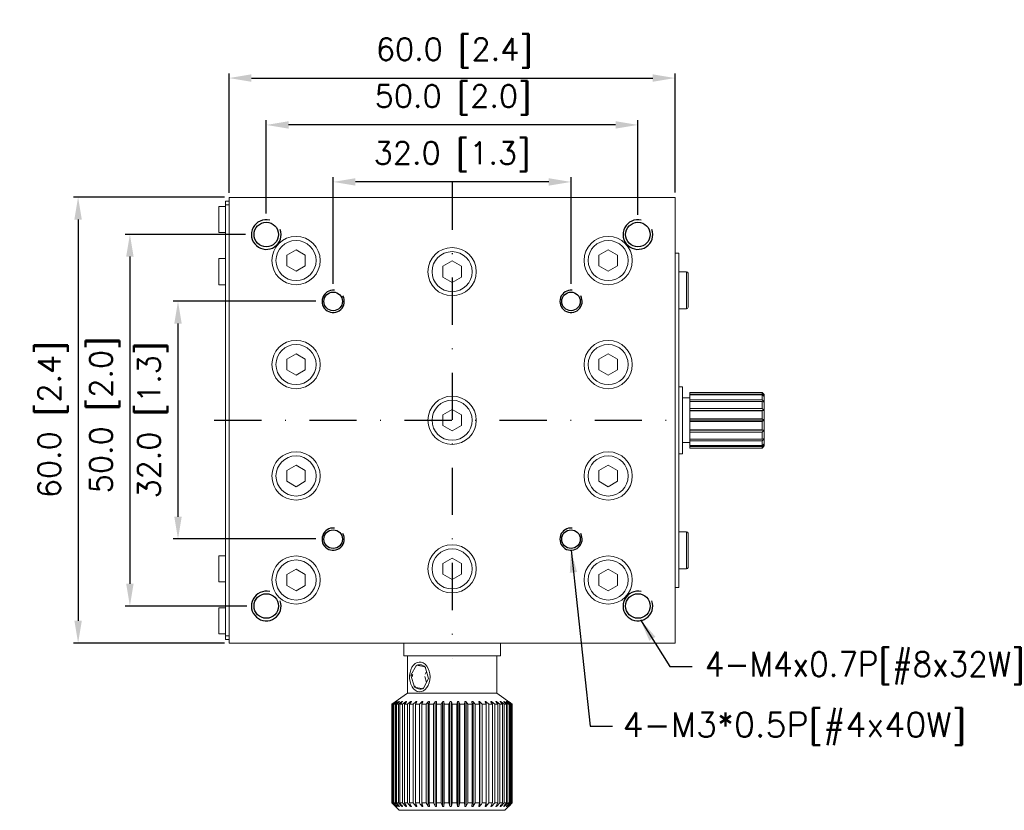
# Model space of a CAD drawing. Extents: x 780 to 1071, y 91 to 235.
# Tile 4 of 4: x 938 to 1071, y 128 to 235. Entities that reach past the tile are written whole.
import ezdxf

# ---------------------------------------------------------------- set-up
doc = ezdxf.new("R2010")
doc.units = 0
doc.header["$LTSCALE"] = 0.5
doc.header["$MEASUREMENT"] = 0
doc.linetypes.add('DASHDOT', pattern=[25.4, 12.7, -6.35, 0, -6.35])
doc.layers.get('0').update_dxf_attribs({"linetype": 'CONTINUOUS'})
doc.layers.get('Defpoints').update_dxf_attribs({"linetype": 'CONTINUOUS'})
doc.layers.add('外形輪廓', color=7, linetype='CONTINUOUS')
doc.layers.add('尺寸標註線', color=6, linetype='CONTINUOUS')
doc.styles.add('STSL', font='romans.shx', dxfattribs={"bigfont": 'stsl.shx'})
doc.dimstyles.new('yes', dxfattribs={"dimscale": 0, "dimtxt": 2, "dimasz": 2, "dimexe": 0.625, "dimexo": 0.625, "dimgap": 1.1, "dimtad": 3, "dimtoh": 1, "dimzin": 1, "dimdsep": 46, "dimlunit": 6, "dimtxsty": 'STSL', "dimcen": 0, "dimclrd": 4, "dimclre": 4, "dimclrt": 4, "dimadec": 0, "dimazin": 0, "dimtfac": 1, "dimtofl": 0, "dimtmove": 0, "dimatfit": 3, "dimfxl": 0, "dimtolj": 1, "dimtzin": 0, "dimarcsym": 0})

# ---------------------------------------------------------------- blocks, each defined once
blk = doc.blocks.new('*D31')
at = {"layer": 'Defpoints', "color": 0}
for p in [(971.65, 220.65), (971.65, 208.09), (1021.65, 207.92)]:
    blk.add_point(p, dxfattribs=at)
at = {"layer": '尺寸標註線', "color": 0, "lineweight": -2}
for p, q in [((971.65, 208.71), (971.65, 221.27)), ((1021.65, 208.54), (1021.65, 221.27)), ((1018.65, 220.65), (974.65, 220.65))]:
    blk.add_line(p, q, dxfattribs=at)
at = {"layer": '尺寸標註線', "color": 0}
for points in [[(974.65, 221.15), (974.65, 220.15), (971.65, 220.65)], [(1018.65, 221.15), (1018.65, 220.15), (1021.65, 220.65)]]:
    blk.add_solid(points, dxfattribs=at)
at = {"layer": '尺寸標註線', "color": 0, "insert": (996.78, 224.03), "char_height": 3, "attachment_point": 5, "style": 'STSL'}
blk.add_mtext('\\A1;50.0 [2.0]', dxfattribs=at)
blk = doc.blocks.new('*D32')
at = {"layer": 'Defpoints', "color": 0}
for p in [(980.65, 212.98), (980.65, 198.65), (1012.65, 198.65)]:
    blk.add_point(p, dxfattribs=at)
at = {"layer": '尺寸標註線', "color": 0, "lineweight": -2}
for p, q in [((980.65, 199.27), (980.65, 213.61)), ((1012.65, 199.27), (1012.65, 213.61)), ((1009.65, 212.98), (983.65, 212.98))]:
    blk.add_line(p, q, dxfattribs=at)
at = {"layer": '尺寸標註線', "color": 0}
for points in [[(983.65, 213.48), (983.65, 212.48), (980.65, 212.98)], [(1009.65, 213.48), (1009.65, 212.48), (1012.65, 212.98)]]:
    blk.add_solid(points, dxfattribs=at)
at = {"layer": '尺寸標註線', "color": 0, "insert": (996.65, 216.37), "char_height": 3, "attachment_point": 5, "style": 'STSL'}
blk.add_mtext('\\A1;32.0 [1.3]', dxfattribs=at)
blk = doc.blocks.new('*D33')
at = {"layer": 'Defpoints', "color": 0}
for p in [(978.93, 196.92), (959.77, 164.92), (978.93, 164.92)]:
    blk.add_point(p, dxfattribs=at)
at = {"layer": '尺寸標註線', "color": 0, "lineweight": -2}
for p, q in [((978.3, 196.92), (959.14, 196.92)), ((959.77, 193.92), (959.77, 167.92)), ((978.3, 164.92), (959.14, 164.92))]:
    blk.add_line(p, q, dxfattribs=at)
at = {"layer": '尺寸標註線', "color": 0}
for points in [[(959.27, 193.92), (960.27, 193.92), (959.77, 196.92)], [(959.27, 167.92), (960.27, 167.92), (959.77, 164.92)]]:
    blk.add_solid(points, dxfattribs=at)
at = {"layer": '尺寸標註線', "color": 0, "insert": (956.38, 180.92), "char_height": 3, "attachment_point": 5, "rotation": 90, "style": 'STSL'}
blk.add_mtext('\\A1;32.0 [1.3]', dxfattribs=at)
blk = doc.blocks.new('*D34')
at = {"layer": 'Defpoints', "color": 0}
for p in [(969.48, 205.92), (953.3, 155.9), (969.65, 155.9)]:
    blk.add_point(p, dxfattribs=at)
at = {"layer": '尺寸標註線', "color": 0, "lineweight": -2}
for p, q in [((968.86, 205.92), (952.67, 205.92)), ((953.3, 202.92), (953.3, 158.9)), ((969.03, 155.9), (952.67, 155.9))]:
    blk.add_line(p, q, dxfattribs=at)
at = {"layer": '尺寸標註線', "color": 0}
for points in [[(952.8, 202.92), (953.8, 202.92), (953.3, 205.92)], [(952.8, 158.9), (953.8, 158.9), (953.3, 155.9)]]:
    blk.add_solid(points, dxfattribs=at)
at = {"layer": '尺寸標註線', "color": 0, "insert": (949.91, 181.62), "char_height": 3, "attachment_point": 5, "rotation": 90, "style": 'STSL'}
blk.add_mtext('\\A1;50.0 [2.0]', dxfattribs=at)
blk = doc.blocks.new('*D35')
at = {"layer": 'Defpoints', "color": 0}
for p in [(966.65, 210.92), (946.33, 150.92), (966.65, 150.92)]:
    blk.add_point(p, dxfattribs=at)
at = {"layer": '尺寸標註線', "color": 0, "lineweight": -2}
for p, q in [((966.03, 210.92), (945.71, 210.92)), ((946.33, 207.92), (946.33, 153.92)), ((966.03, 150.92), (945.71, 150.92))]:
    blk.add_line(p, q, dxfattribs=at)
at = {"layer": '尺寸標註線', "color": 0}
for points in [[(945.83, 207.92), (946.83, 207.92), (946.33, 210.92)], [(945.83, 153.92), (946.83, 153.92), (946.33, 150.92)]]:
    blk.add_solid(points, dxfattribs=at)
at = {"layer": '尺寸標註線', "color": 0, "insert": (942.94, 180.96), "char_height": 3, "attachment_point": 5, "rotation": 90, "style": 'STSL'}
blk.add_mtext('\\A1;60.0 [2.4]', dxfattribs=at)
blk = doc.blocks.new('*D36')
at = {"layer": 'Defpoints', "color": 0}
for p in [(1026.65, 226.96), (966.65, 210.9), (1026.65, 210.92)]:
    blk.add_point(p, dxfattribs=at)
at = {"layer": '尺寸標註線', "color": 0, "lineweight": -2}
for p, q in [((966.65, 211.53), (966.65, 227.58)), ((969.65, 226.96), (1023.65, 226.96)), ((1026.65, 211.54), (1026.65, 227.58))]:
    blk.add_line(p, q, dxfattribs=at)
at = {"layer": '尺寸標註線', "color": 0}
for points in [[(969.65, 227.46), (969.65, 226.46), (966.65, 226.96)], [(1023.65, 227.46), (1023.65, 226.46), (1026.65, 226.96)]]:
    blk.add_solid(points, dxfattribs=at)
at = {"layer": '尺寸標註線', "color": 0, "insert": (996.95, 230.34), "char_height": 3, "attachment_point": 5, "style": 'STSL'}
blk.add_mtext('\\A1;60.0 [2.4]', dxfattribs=at)

msp = doc.modelspace()

# ---------------------------------------------------------------- linework, layer by layer
at = {"color": 7, "linetype": 'Continuous', "lineweight": 15}
for p, q in [((966.65, 210.9), (966.65, 150.9)), ((1026.65, 210.9), (966.65, 210.9)), ((1026.65, 150.9), (1026.65, 210.9)), ((966.15, 209.65), (965.25, 209.65)), ((965.25, 206.15), (965.25, 209.65)), ((966.15, 210.4), (966.65, 210.4)), ((966.15, 209.9), (966.15, 210.4)), ((966.15, 151.9), (966.15, 209.9)), ((966.65, 209.9), (966.15, 209.9)), ((965.25, 206.15), (966.15, 206.15)), ((966.15, 202.72), (966.14, 202.72)), ((975.65, 203.84), (974.4, 203.12)), ((974.4, 203.12), (974.4, 201.68)), ((976.9, 203.12), (975.65, 203.84)), ((976.9, 201.68), (976.9, 203.12)), ((1017.65, 203.84), (1016.4, 203.12)), ((1016.4, 203.12), (1016.4, 201.68)), ((1018.9, 203.12), (1017.65, 203.84)), ((1018.9, 201.68), (1018.9, 203.12)), ((1026.65, 203.4), (1027.15, 203.4)), ((1027.15, 158.4), (1027.15, 203.4)), ((966.15, 202.65), (965.25, 202.65)), ((965.25, 200.12), (965.25, 202.65)), ((966.14, 201.49), (966.15, 201.49)), ((974.4, 201.68), (975.65, 200.96)), ((975.65, 200.96), (976.9, 201.68)), ((996.65, 202.34), (995.4, 201.62)), ((995.4, 201.62), (995.4, 200.18)), ((997.9, 201.62), (996.65, 202.34)), ((997.9, 200.18), (997.9, 201.62)), ((1016.4, 201.68), (1017.65, 200.96)), ((1017.65, 200.96), (1018.9, 201.68)), ((965.25, 199.15), (965.25, 200.12)), ((995.4, 200.18), (996.65, 199.46)), ((996.65, 199.46), (997.9, 200.18)), ((1028.2, 200.9), (1027.15, 200.9)), ((1028.4, 200.7), (1028.4, 196.1)), ((965.25, 199.15), (966.15, 199.15)), ((966.15, 195.82), (966.14, 195.82)), ((1027.15, 195.9), (1028.2, 195.9)), ((966.14, 194.43), (966.15, 194.43)), ((975.65, 189.84), (974.4, 189.12)), ((976.9, 189.12), (975.65, 189.84)), ((1017.65, 189.84), (1016.4, 189.12)), ((1018.9, 189.12), (1017.65, 189.84)), ((974.4, 189.12), (974.4, 187.68)), ((976.9, 187.68), (976.9, 189.12)), ((1016.4, 189.12), (1016.4, 187.68)), ((1018.9, 187.68), (1018.9, 189.12)), ((966.14, 187.6), (966.15, 187.6)), ((974.4, 187.68), (975.65, 186.96)), ((975.65, 186.96), (976.9, 187.68)), ((1016.4, 187.68), (1017.65, 186.96)), ((1017.65, 186.96), (1018.9, 187.68)), ((1027.65, 185.4), (1027.15, 185.4)), ((1027.65, 185.4), (1027.65, 176.74)), ((1028.65, 184.65), (1038.35, 184.65)), ((1028.65, 184.65), (1028.65, 184.43)), ((1038.35, 184.43), (1028.65, 184.43)), ((1028.65, 184.3), (1028.65, 184.43)), ((1028.65, 184.3), (1038.35, 184.3)), ((1028.65, 184.3), (1028.65, 183.67)), ((1038.35, 184.43), (1038.35, 184.65)), ((1038.35, 184.65), (1038.65, 184.35)), ((1038.65, 184.09), (1038.35, 184.43)), ((1038.35, 183.67), (1038.35, 184.3)), ((1038.35, 184.3), (1038.65, 184.09)), ((1038.65, 184.35), (1038.65, 184.35)), ((1038.65, 184.35), (1038.65, 184.09)), ((1028.65, 183.9), (1027.65, 183.9)), ((1038.35, 183.67), (1028.65, 183.67)), ((1028.65, 183.43), (1028.65, 183.67)), ((1028.65, 183.43), (1038.35, 183.43)), ((1028.65, 183.43), (1028.65, 182.49)), ((1038.65, 183.34), (1038.35, 183.67)), ((1038.35, 182.49), (1038.35, 183.43)), ((1038.35, 183.43), (1038.65, 183.34)), ((1038.65, 184.09), (1038.65, 183.34)), ((1038.65, 183.34), (1038.65, 182.22)), ((996.65, 182.34), (995.4, 181.62)), ((995.4, 181.62), (995.4, 180.18)), ((997.9, 181.62), (996.65, 182.34)), ((997.9, 180.18), (997.9, 181.62)), ((1038.35, 182.49), (1028.65, 182.49)), ((1028.65, 182.22), (1028.65, 182.49)), ((1028.65, 182.22), (1038.65, 182.22)), ((1028.65, 182.18), (1028.65, 182.22)), ((1028.65, 182.18), (1038.35, 182.18)), ((1028.65, 182.18), (1028.65, 181.07)), ((1038.65, 182.22), (1038.35, 182.49)), ((1038.35, 182.18), (1038.65, 182.22)), ((1038.35, 181.07), (1038.35, 182.18)), ((1038.65, 182.22), (1038.65, 180.9)), ((995.4, 180.18), (996.65, 179.46)), ((996.65, 179.46), (997.9, 180.18)), ((1038.35, 181.07), (1028.65, 181.07)), ((1028.65, 180.9), (1028.65, 181.07)), ((1028.65, 180.9), (1038.65, 180.9)), ((1028.65, 180.73), (1028.65, 180.9)), ((1028.65, 180.73), (1038.35, 180.73)), ((1028.65, 180.73), (1028.65, 179.63)), ((1038.65, 180.9), (1038.35, 181.07)), ((1038.35, 180.73), (1038.65, 180.9)), ((1038.35, 179.63), (1038.35, 180.73)), ((1038.65, 180.9), (1038.65, 179.58)), ((1038.35, 179.63), (1028.65, 179.63)), ((1028.65, 179.58), (1028.65, 179.63)), ((1028.65, 179.58), (1038.65, 179.58)), ((1028.65, 179.31), (1028.65, 179.58)), ((1028.65, 179.31), (1038.35, 179.31)), ((1028.65, 179.31), (1028.65, 178.37)), ((1038.65, 179.58), (1038.35, 179.63)), ((1038.35, 179.31), (1038.65, 179.58)), ((1038.35, 178.37), (1038.35, 179.31)), ((1038.65, 179.58), (1038.65, 178.46)), ((1027.65, 177.9), (1028.65, 177.9)), ((1038.35, 178.37), (1028.65, 178.37)), ((1028.65, 178.13), (1028.65, 178.37)), ((1028.65, 178.13), (1038.35, 178.13)), ((1028.65, 178.13), (1028.65, 177.51)), ((1038.65, 178.46), (1038.35, 178.37)), ((1038.35, 178.13), (1038.65, 178.46)), ((1038.35, 177.51), (1038.35, 178.13)), ((1038.65, 177.71), (1038.35, 177.51)), ((1038.35, 177.37), (1038.65, 177.71)), ((1038.65, 178.46), (1038.65, 177.71)), ((1038.65, 177.71), (1038.65, 177.45)), ((1027.15, 176.4), (1027.65, 176.4)), ((1027.65, 176.74), (1027.65, 176.4)), ((1038.35, 177.51), (1028.65, 177.51)), ((1028.65, 177.37), (1028.65, 177.51)), ((1028.65, 177.37), (1038.35, 177.37)), ((1028.65, 177.37), (1028.65, 177.15)), ((1038.35, 177.15), (1028.65, 177.15)), ((1028.65, 177.15), (1038.35, 177.15)), ((1028.65, 177.15), (1028.65, 177.15)), ((1038.65, 177.45), (1038.35, 177.15)), ((1038.35, 177.15), (1038.65, 177.45)), ((1038.35, 177.15), (1038.35, 177.37)), ((975.65, 174.84), (974.4, 174.12)), ((974.4, 174.12), (974.4, 172.68)), ((976.9, 174.12), (975.65, 174.84)), ((976.9, 172.68), (976.9, 174.12)), ((1017.65, 174.84), (1016.4, 174.12)), ((1016.4, 174.12), (1016.4, 172.68)), ((1018.9, 174.12), (1017.65, 174.84)), ((1018.9, 172.68), (1018.9, 174.12)), ((966.14, 172.48), (966.15, 172.48)), ((974.4, 172.68), (975.65, 171.96)), ((975.65, 171.96), (976.9, 172.68)), ((1016.4, 172.68), (1017.65, 171.96)), ((1017.65, 171.96), (1018.9, 172.68)), ((966.15, 165.88), (966.14, 165.88)), ((1028.2, 165.9), (1027.15, 165.9)), ((1028.4, 165.7), (1028.4, 161.1)), ((966.14, 164.47), (966.15, 164.47)), ((966.15, 162.65), (965.25, 162.65)), ((965.25, 160.12), (965.25, 162.65)), ((996.65, 162.34), (995.4, 161.62)), ((997.9, 161.62), (996.65, 162.34)), ((975.65, 160.84), (974.4, 160.12)), ((976.9, 160.12), (975.65, 160.84)), ((995.4, 161.62), (995.4, 160.18)), ((997.9, 160.18), (997.9, 161.62)), ((1017.65, 160.84), (1016.4, 160.12)), ((1018.9, 160.12), (1017.65, 160.84)), ((1027.15, 160.9), (1028.2, 160.9)), ((965.25, 159.15), (965.25, 160.12)), ((965.25, 159.15), (966.15, 159.15)), ((974.4, 160.12), (974.4, 158.68)), ((976.9, 158.68), (976.9, 160.12)), ((995.4, 160.18), (996.65, 159.46)), ((996.65, 159.46), (997.9, 160.18)), ((1016.4, 160.12), (1016.4, 158.68)), ((1018.9, 158.68), (1018.9, 160.12)), ((974.4, 158.68), (975.65, 157.96)), ((975.65, 157.96), (976.9, 158.68)), ((1016.4, 158.68), (1017.65, 157.96)), ((1017.65, 157.96), (1018.9, 158.68)), ((1026.65, 158.4), (1027.15, 158.4)), ((966.14, 156.67), (966.15, 156.67)), ((966.15, 155.65), (965.25, 155.65)), ((965.25, 152.15), (965.25, 155.65)), ((965.25, 152.15), (966.15, 152.15)), ((966.15, 151.9), (966.65, 151.9)), ((966.15, 151.4), (966.15, 151.9)), ((966.65, 151.4), (966.15, 151.4)), ((966.65, 150.9), (1026.65, 150.9)), ((990.15, 150.9), (990.15, 149.2)), ((1003.15, 149.2), (1003.15, 150.9)), ((990.15, 149.2), (1003.15, 149.2)), ((990.65, 149.2), (990.65, 144.17)), ((1002.65, 144.17), (1002.65, 149.2)), ((991.85, 147.95), (991.12, 146.58)), ((993.03, 147.72), (991.85, 147.95)), ((993.21, 147.1), (993.01, 146.72)), ((993.49, 146.12), (993.03, 147.72)), ((991.12, 146.58), (991.58, 144.98)), ((991.3, 146.58), (991.12, 146.58)), ((992.76, 144.75), (993.49, 146.12)), ((992.98, 146.41), (993.21, 145.6)), ((991.58, 144.98), (992.76, 144.75)), ((991.64, 144.98), (991.58, 144.98)), ((990.65, 144.17), (988.56, 142.7)), ((990.65, 144.17), (1002.65, 144.17)), ((1004.75, 142.7), (1002.65, 144.17)), ((988.58, 142.7), (988.55, 142.7)), ((988.56, 142.7), (988.55, 142.7)), ((988.55, 129.4), (988.55, 142.7)), ((988.58, 142.7), (989.01, 143)), ((988.58, 142.7), (988.58, 129.4)), ((989.03, 143), (988.62, 142.7)), ((988.73, 142.7), (988.62, 142.7)), ((988.62, 129.4), (988.62, 142.7)), ((988.73, 142.7), (989.17, 143)), ((988.73, 142.7), (988.73, 129.4)), ((989.21, 143), (988.83, 142.7)), ((989.02, 142.7), (988.83, 142.7)), ((988.83, 129.4), (988.83, 142.7)), ((989.02, 142.7), (989.46, 143)), ((989.02, 142.7), (989.02, 129.4)), ((989.52, 143), (989.17, 142.7)), ((989.44, 142.7), (989.17, 142.7)), ((989.17, 129.4), (989.17, 142.7)), ((989.44, 142.7), (989.86, 143)), ((989.44, 142.7), (989.44, 129.4)), ((989.98, 142.7), (989.64, 142.7)), ((989.64, 129.4), (989.64, 142.7)), ((989.98, 142.7), (990.39, 143)), ((989.98, 142.7), (989.98, 129.4)), ((990.5, 143), (990.23, 142.7)), ((990.64, 142.7), (990.23, 142.7)), ((990.23, 129.4), (990.23, 142.7)), ((990.64, 142.7), (991.02, 143)), ((990.64, 142.7), (990.64, 129.4)), ((991.16, 143), (990.93, 142.7)), ((991.4, 142.7), (990.93, 142.7)), ((990.93, 129.4), (990.93, 142.7)), ((991.4, 142.7), (991.75, 143)), ((991.4, 142.7), (991.4, 129.4)), ((991.9, 143), (991.72, 142.7)), ((992.25, 142.7), (991.72, 142.7)), ((991.72, 129.4), (991.72, 142.7)), ((992.25, 142.7), (992.25, 129.4)), ((992.56, 143), (992.56, 128.97)), ((992.73, 143), (992.6, 142.7)), ((993.17, 142.7), (992.6, 142.7)), ((992.6, 129.4), (992.6, 142.7)), ((993.17, 142.7), (993.45, 143)), ((993.17, 142.7), (993.17, 129.4)), ((993.45, 143), (993.45, 128.97)), ((993.62, 143), (993.55, 142.7)), ((994.16, 142.7), (993.55, 142.7)), ((993.55, 129.4), (993.55, 142.7)), ((994.16, 142.7), (994.38, 143)), ((994.16, 142.7), (994.16, 129.4)), ((994.38, 143), (994.38, 128.97)), ((994.57, 143), (994.56, 142.7)), ((995.18, 142.7), (994.56, 142.7)), ((994.56, 129.4), (994.56, 142.7)), ((995.18, 142.7), (995.36, 143)), ((995.18, 142.7), (995.18, 129.4)), ((995.36, 143), (995.36, 128.97)), ((995.55, 143), (995.6, 142.7)), ((995.55, 143), (995.55, 128.97)), ((996.23, 142.7), (995.6, 142.7)), ((995.6, 129.4), (995.6, 142.7)), ((996.23, 142.7), (996.36, 143)), ((996.23, 142.7), (996.23, 129.4)), ((996.36, 143), (996.36, 128.97)), ((996.55, 143), (996.65, 142.7)), ((996.55, 143), (996.55, 128.97)), ((997.29, 142.7), (996.65, 142.7)), ((996.65, 129.4), (996.65, 142.7)), ((997.29, 142.7), (997.36, 143)), ((997.29, 142.7), (997.29, 129.4)), ((997.36, 143), (997.36, 128.97)), ((997.55, 143), (997.71, 142.7)), ((997.55, 143), (997.55, 128.97)), ((998.34, 142.7), (997.71, 142.7)), ((997.71, 129.4), (997.71, 142.7)), ((998.34, 142.7), (998.35, 143)), ((998.34, 142.7), (998.34, 129.4)), ((998.35, 143), (998.35, 128.97)), ((998.54, 143), (998.75, 142.7)), ((998.54, 143), (998.54, 128.97)), ((999.36, 142.7), (998.75, 142.7)), ((998.75, 129.4), (998.75, 142.7)), ((999.36, 142.7), (999.32, 143)), ((999.36, 142.7), (999.36, 129.4)), ((999.5, 143), (999.75, 142.7)), ((999.5, 143), (999.5, 128.97)), ((1000.34, 142.7), (999.75, 142.7)), ((999.75, 129.4), (999.75, 142.7)), ((1000.34, 142.7), (1000.23, 143)), ((1000.34, 142.7), (1000.34, 129.4)), ((1000.4, 143), (1000.4, 128.97)), ((1001.25, 142.7), (1000.7, 142.7)), ((1000.7, 129.4), (1000.7, 142.7)), ((1001.25, 142.7), (1001.09, 143)), ((1001.24, 143), (1001.59, 142.7)), ((1001.25, 142.7), (1001.25, 129.4)), ((1002.08, 142.7), (1001.59, 142.7)), ((1001.59, 129.4), (1001.59, 142.7)), ((1002.08, 142.7), (1001.87, 143)), ((1002.01, 143), (1002.38, 142.7)), ((1002.08, 142.7), (1002.08, 129.4)), ((1002.82, 142.7), (1002.38, 142.7)), ((1002.38, 129.4), (1002.38, 142.7)), ((1002.82, 142.7), (1002.56, 143)), ((1002.68, 143), (1003.08, 142.7)), ((1002.82, 142.7), (1002.82, 129.4)), ((1003.45, 142.7), (1003.08, 142.7)), ((1003.08, 129.4), (1003.08, 142.7)), ((1003.25, 143), (1003.67, 142.7)), ((1003.45, 142.7), (1003.45, 129.4)), ((1003.97, 142.7), (1003.63, 143)), ((1003.97, 142.7), (1003.67, 142.7)), ((1003.67, 129.4), (1003.67, 142.7)), ((1003.7, 143), (1004.14, 142.7)), ((1003.97, 142.7), (1003.97, 129.4)), ((1004.36, 142.7), (1003.99, 143)), ((1004.04, 143), (1004.48, 142.7)), ((1004.36, 142.7), (1004.14, 142.7)), ((1004.14, 129.4), (1004.14, 142.7)), ((1004.62, 142.7), (1004.22, 143)), ((1004.25, 143), (1004.68, 142.7)), ((1004.74, 142.7), (1004.32, 143)), ((1004.33, 143), (1004.75, 142.7)), ((1004.36, 142.7), (1004.36, 129.4)), ((1004.62, 142.7), (1004.48, 142.7)), ((1004.48, 129.4), (1004.48, 142.7)), ((1004.62, 142.7), (1004.62, 129.4)), ((1004.74, 142.7), (1004.68, 142.7)), ((1004.68, 129.4), (1004.68, 142.7)), ((1004.74, 142.7), (1004.74, 129.4)), ((1004.75, 129.4), (1004.75, 142.7)), ((988.55, 129.4), (988.56, 129.4)), ((988.55, 129.4), (988.58, 129.4)), ((988.56, 129.4), (989.55, 128.4)), ((989.01, 128.97), (988.58, 129.4)), ((988.62, 129.4), (989.03, 128.97)), ((988.62, 129.4), (988.73, 129.4)), ((989.17, 128.97), (988.73, 129.4)), ((988.83, 129.4), (989.21, 128.97)), ((988.83, 129.4), (989.02, 129.4)), ((989.46, 128.97), (989.02, 129.4)), ((989.17, 129.4), (989.52, 128.97)), ((989.17, 129.4), (989.44, 129.4)), ((989.86, 128.97), (989.44, 129.4)), ((989.64, 129.4), (989.98, 129.4)), ((990.39, 128.97), (989.98, 129.4)), ((990.23, 129.4), (990.5, 128.97)), ((990.23, 129.4), (990.64, 129.4)), ((991.02, 128.97), (990.64, 129.4)), ((990.93, 129.4), (991.16, 128.97)), ((990.93, 129.4), (991.4, 129.4)), ((991.75, 128.97), (991.4, 129.4)), ((991.72, 129.4), (991.9, 128.97)), ((991.72, 129.4), (992.25, 129.4)), ((992.6, 129.4), (992.73, 128.97)), ((992.6, 129.4), (993.17, 129.4)), ((993.45, 128.97), (993.17, 129.4)), ((993.55, 129.4), (993.62, 128.97)), ((993.55, 129.4), (994.16, 129.4)), ((994.38, 128.97), (994.16, 129.4)), ((994.56, 129.4), (994.57, 128.97)), ((994.56, 129.4), (995.18, 129.4)), ((995.36, 128.97), (995.18, 129.4)), ((995.6, 129.4), (995.55, 128.97)), ((995.6, 129.4), (996.23, 129.4)), ((996.36, 128.97), (996.23, 129.4)), ((996.65, 129.4), (996.55, 128.97)), ((996.65, 129.4), (997.29, 129.4)), ((997.36, 128.97), (997.29, 129.4)), ((997.71, 129.4), (997.55, 128.97)), ((997.71, 129.4), (998.34, 129.4)), ((998.35, 128.97), (998.34, 129.4)), ((998.75, 129.4), (998.54, 128.97)), ((998.75, 129.4), (999.36, 129.4)), ((999.32, 128.97), (999.36, 129.4)), ((999.75, 129.4), (999.5, 128.97)), ((999.75, 129.4), (1000.34, 129.4)), ((1000.23, 128.97), (1000.34, 129.4)), ((1000.7, 129.4), (1001.25, 129.4)), ((1001.09, 128.97), (1001.25, 129.4)), ((1001.59, 129.4), (1001.24, 128.97)), ((1001.59, 129.4), (1002.08, 129.4)), ((1001.87, 128.97), (1002.08, 129.4)), ((1002.38, 129.4), (1002.01, 128.97)), ((1002.38, 129.4), (1002.82, 129.4)), ((1002.56, 128.97), (1002.82, 129.4)), ((1003.08, 129.4), (1002.68, 128.97)), ((1003.08, 129.4), (1003.45, 129.4)), ((1003.67, 129.4), (1003.25, 128.97)), ((1003.63, 128.97), (1003.97, 129.4)), ((1003.67, 129.4), (1003.97, 129.4)), ((1004.14, 129.4), (1003.7, 128.97)), ((1003.75, 128.4), (1004.75, 129.4)), ((1003.99, 128.97), (1004.36, 129.4)), ((1004.48, 129.4), (1004.04, 128.97)), ((1004.14, 129.4), (1004.36, 129.4)), ((1004.22, 128.97), (1004.62, 129.4)), ((1004.68, 129.4), (1004.25, 128.97)), ((1004.32, 128.97), (1004.74, 129.4)), ((1004.75, 129.4), (1004.33, 128.97)), ((1004.48, 129.4), (1004.62, 129.4)), ((1004.68, 129.4), (1004.74, 129.4)), ((991.51, 128.4), (989.55, 128.4)), ((1003.75, 128.4), (991.51, 128.4))]:
    msp.add_line(p, q, dxfattribs=at)
at = {"color": 8, "linetype": 'Continuous', "lineweight": 15}
for p, q in [((1028.2, 200.9), (1028.2, 195.9)), ((1028.2, 165.9), (1028.2, 160.9)), ((989.01, 143), (989.01, 142.98)), ((989.17, 143), (989.17, 142.96)), ((989.46, 143), (989.46, 142.94)), ((989.86, 143), (989.86, 142.91)), ((990.39, 143), (990.39, 142.87)), ((991.02, 143), (991.02, 142.82)), ((991.75, 143), (991.75, 142.75)), ((1001.24, 143), (1001.24, 142.7)), ((1002.01, 143), (1002.01, 142.8)), ((1002.68, 143), (1002.68, 142.86)), ((1003.25, 143), (1003.25, 142.9)), ((1003.7, 143), (1003.7, 142.93)), ((1004.04, 143), (1004.04, 142.95)), ((1004.25, 143), (1004.25, 142.97)), ((1004.33, 143), (1004.33, 142.99)), ((989.01, 129), (989.01, 128.97)), ((989.17, 129.02), (989.17, 128.97)), ((989.46, 129.06), (989.46, 128.97)), ((989.86, 129.1), (989.86, 128.97)), ((990.39, 129.15), (990.39, 128.97)), ((991.02, 129.22), (991.02, 128.97)), ((991.75, 129.33), (991.75, 128.97)), ((1001.24, 129.4), (1001.24, 128.97)), ((1002.01, 129.26), (1002.01, 128.97)), ((1002.68, 129.18), (1002.68, 128.97)), ((1003.25, 129.12), (1003.25, 128.97)), ((1003.7, 129.07), (1003.7, 128.97)), ((1004.04, 129.04), (1004.04, 128.97)), ((1004.25, 129.01), (1004.25, 128.97)), ((1004.33, 128.98), (1004.33, 128.97))]:
    msp.add_line(p, q, dxfattribs=at)
at = {"color": 7, "linetype": 'Continuous', "lineweight": 15, "flags": 128}
msp.add_lwpolyline([(991.46, 144.76), (991.7, 144.55), (991.96, 144.41), (992.24, 144.35), (992.52, 144.37), (992.79, 144.48), (993.04, 144.66), (993.26, 144.91), (993.44, 145.21), (993.57, 145.57), (993.65, 145.95), (993.68, 146.36), (993.65, 146.76), (993.57, 147.15), (993.43, 147.5), (993.25, 147.8), (993.03, 148.05), (992.78, 148.23), (992.51, 148.33), (992.23, 148.35), (991.95, 148.28), (991.69, 148.14), (991.46, 147.93), (991.25, 147.65), (991.1, 147.31), (990.99, 146.94), (990.93, 146.55), (990.93, 146.14), (990.99, 145.74), (991.1, 145.37), (991.26, 145.04), (991.46, 144.76)], dxfattribs=at)
at = {"color": 7, "linetype": 'Continuous', "lineweight": 15}
for centre, radius in [((975.65, 202.4), 3.25), ((1017.65, 202.4), 3.25), ((975.65, 202.4), 2.7), ((996.65, 200.9), 3.25), ((1017.65, 202.4), 2.7), ((996.65, 200.9), 2.7), ((975.65, 188.4), 3.25), ((975.65, 188.4), 2.7), ((1017.65, 188.4), 3.25), ((1017.65, 188.4), 2.7), ((996.65, 180.9), 3.25), ((996.65, 180.9), 2.7), ((975.65, 173.4), 3.25), ((1017.65, 173.4), 3.25), ((975.65, 173.4), 2.7), ((1017.65, 173.4), 2.7), ((996.65, 160.9), 3.25), ((996.65, 160.9), 2.7), ((975.65, 159.4), 3.25), ((975.65, 159.4), 2.7), ((1017.65, 159.4), 3.25), ((1017.65, 159.4), 2.7)]:
    msp.add_circle(centre, radius, dxfattribs=at)
for centre, start, end in [((1028.2, 200.7), 0, 90), ((1028.2, 196.1), 270, 0), ((1028.2, 165.7), 0, 90), ((1028.2, 161.1), 270, 0)]:
    msp.add_arc(centre, 0.2, start, end, dxfattribs=at)
for points, knots in [([(991.81, 147.81), (991.81, 147.81), (991.89, 147.92), (992.14, 148), (992.51, 148), (992.85, 147.86), (993, 147.69), (993.05, 147.63)], [0, 0, 0, 0, 0.002252, 0.299626, 0.587889, 0.870916, 1, 1, 1, 1]), ([(991.34, 146.41), (991.34, 146.45), (991.33, 146.55), (991.35, 146.65), (991.36, 146.71)], [0, 0, 0, 0, 0.32329, 1, 1, 1, 1]), ([(992.3, 144.7), (992.18, 144.72), (991.94, 144.76), (991.71, 144.94), (991.63, 145.12), (991.62, 145.15)], [0, 0, 0, 0, 0.43928, 0.87819, 1, 1, 1, 1]), ([(992.83, 144.89), (992.77, 144.85), (992.6, 144.72), (992.42, 144.71), (992.3, 144.7)], [0, 0, 0, 0, 0.365031, 1, 1, 1, 1]), ([(989.01, 143), (989.03, 143.01), (989.05, 143.02), (989.08, 143.04), (989.09, 143.05), (989.1, 143.05), (989.09, 143.04), (989.08, 143.03), (989.06, 143.02), (989.04, 143.01), (989.03, 143), (989.03, 143)], [0, 0, 0, 0, 0.177572, 0.302865, 0.428955, 0.536052, 0.632986, 0.733477, 0.847414, 0.981975, 1, 1, 1, 1]), ([(989.17, 143), (989.18, 143.01), (989.21, 143.02), (989.24, 143.04), (989.26, 143.05), (989.27, 143.05), (989.27, 143.04), (989.26, 143.03), (989.24, 143.02), (989.23, 143.01), (989.22, 143), (989.21, 143)], [0, 0, 0, 0, 0.177441, 0.302757, 0.428871, 0.535981, 0.632917, 0.733404, 0.847326, 0.981871, 1, 1, 1, 1]), ([(989.46, 143), (989.47, 143.01), (989.49, 143.02), (989.53, 143.04), (989.55, 143.05), (989.56, 143.05), (989.57, 143.04), (989.56, 143.03), (989.55, 143.02), (989.54, 143.01), (989.53, 143), (989.52, 143)], [0, 0, 0, 0, 0.1772501, 0.3025991, 0.4287492, 0.5358796, 0.6328185, 0.7332928, 0.8471971, 0.9817182, 1, 1, 1, 1]), ([(989.96, 143), (989.92, 142.96), (989.81, 142.86), (989.7, 142.76), (989.64, 142.7)], [0, 0, 0, 0, 0.378421, 1, 1, 1, 1]), ([(989.86, 143), (989.88, 143.01), (989.9, 143.02), (989.94, 143.04), (989.96, 143.05), (989.98, 143.05), (989.99, 143.04), (989.99, 143.03), (989.98, 143.02), (989.97, 143.01), (989.96, 143), (989.96, 143)], [0, 0, 0, 0, 0.176945, 0.30235, 0.428554, 0.535716, 0.632658, 0.73312, 0.846995, 0.981475, 1, 1, 1, 1]), ([(990.39, 143), (990.4, 143.01), (990.43, 143.02), (990.46, 143.04), (990.49, 143.05), (990.51, 143.05), (990.52, 143.04), (990.53, 143.03), (990.52, 143.02), (990.51, 143.01), (990.5, 143), (990.5, 143)], [0, 0, 0, 0, 0.176423, 0.301922, 0.428219, 0.535437, 0.632387, 0.732821, 0.846644, 0.98106, 1, 1, 1, 1]), ([(991.02, 143), (991.04, 143.01), (991.06, 143.02), (991.1, 143.04), (991.13, 143.05), (991.15, 143.05), (991.16, 143.04), (991.17, 143.03), (991.17, 143.02), (991.16, 143.01), (991.16, 143), (991.16, 143)], [0, 0, 0, 0, 0.177763, 0.303021, 0.429078, 0.536154, 0.633086, 0.733587, 0.84754, 0.982128, 1, 1, 1, 1]), ([(991.75, 143), (991.76, 143.01), (991.78, 143.02), (991.82, 143.04), (991.86, 143.05), (991.88, 143.05), (991.9, 143.04), (991.91, 143.03), (991.91, 143.02), (991.91, 143.01), (991.9, 143), (991.9, 143)], [0, 0, 0, 0, 0.177782, 0.303038, 0.42909, 0.536164, 0.633096, 0.7336, 0.847555, 0.982143, 1, 1, 1, 1]), ([(992.25, 142.7), (992.31, 142.76), (992.42, 142.86), (992.52, 142.96), (992.56, 143)], [0, 0, 0, 0, 0.620513, 1, 1, 1, 1]), ([(992.56, 143), (992.58, 143.01), (992.59, 143.02), (992.63, 143.04), (992.67, 143.05), (992.69, 143.05), (992.71, 143.04), (992.73, 143.03), (992.73, 143.02), (992.73, 143.01), (992.73, 143), (992.73, 143)], [0, 0, 0, 0, 0.177793, 0.303045, 0.429096, 0.53617, 0.633102, 0.733604, 0.847561, 0.982151, 1, 1, 1, 1]), ([(993.45, 143), (993.46, 143.01), (993.47, 143.02), (993.51, 143.04), (993.54, 143.05), (993.57, 143.05), (993.6, 143.04), (993.61, 143.03), (993.62, 143.02), (993.62, 143.01), (993.62, 143), (993.62, 143)], [0, 0, 0, 0, 0.177783, 0.303039, 0.42909, 0.536166, 0.633097, 0.733601, 0.847555, 0.982144, 1, 1, 1, 1]), ([(994.38, 143), (994.39, 143.01), (994.41, 143.02), (994.44, 143.04), (994.48, 143.05), (994.51, 143.05), (994.53, 143.04), (994.55, 143.03), (994.57, 143.02), (994.57, 143.01), (994.57, 143), (994.57, 143)], [0, 0, 0, 0, 0.1777621, 0.3030202, 0.4290768, 0.5361539, 0.6330852, 0.733587, 0.84754, 0.9821272, 1, 1, 1, 1]), ([(995.36, 143), (995.37, 143.01), (995.38, 143.02), (995.41, 143.04), (995.45, 143.05), (995.48, 143.05), (995.5, 143.04), (995.53, 143.03), (995.54, 143.02), (995.55, 143.01), (995.55, 143), (995.55, 143)], [0, 0, 0, 0, 0.177723, 0.302988, 0.429051, 0.536132, 0.633064, 0.733563, 0.847513, 0.982095, 1, 1, 1, 1]), ([(996.36, 143), (996.36, 143.01), (996.37, 143.02), (996.4, 143.04), (996.44, 143.05), (996.47, 143.05), (996.5, 143.04), (996.52, 143.03), (996.54, 143.02), (996.55, 143.01), (996.55, 143), (996.55, 143)], [0, 0, 0, 0, 0.17766, 0.302939, 0.429012, 0.536099, 0.633033, 0.733528, 0.847474, 0.982047, 1, 1, 1, 1]), ([(997.36, 143), (997.37, 143.01), (997.37, 143.02), (997.4, 143.04), (997.43, 143.05), (997.46, 143.05), (997.49, 143.04), (997.51, 143.03), (997.54, 143.02), (997.55, 143.01), (997.55, 143), (997.55, 143)], [0, 0, 0, 0, 0.177572, 0.302866, 0.428955, 0.536052, 0.632986, 0.733477, 0.847415, 0.981975, 1, 1, 1, 1]), ([(998.35, 143), (998.36, 143.01), (998.36, 143.02), (998.38, 143.04), (998.41, 143.05), (998.44, 143.05), (998.47, 143.04), (998.5, 143.03), (998.52, 143.02), (998.54, 143.01), (998.54, 143), (998.54, 143)], [0, 0, 0, 0, 0.177441, 0.302757, 0.428871, 0.535981, 0.632917, 0.733404, 0.847326, 0.981871, 1, 1, 1, 1]), ([(999.32, 143), (999.32, 143.01), (999.32, 143.02), (999.33, 143.04), (999.36, 143.05), (999.39, 143.05), (999.42, 143.04), (999.45, 143.03), (999.47, 143.02), (999.49, 143.01), (999.5, 143), (999.5, 143)], [0, 0, 0, 0, 0.177249, 0.302599, 0.428748, 0.535879, 0.632818, 0.733292, 0.847197, 0.981718, 1, 1, 1, 1]), ([(1000.23, 143), (1000.23, 143.01), (1000.23, 143.02), (1000.24, 143.04), (1000.26, 143.05), (1000.29, 143.05), (1000.32, 143.04), (1000.35, 143.03), (1000.38, 143.02), (1000.39, 143.01), (1000.4, 143), (1000.4, 143)], [0, 0, 0, 0, 0.176944, 0.30235, 0.428553, 0.535716, 0.632658, 0.73312, 0.846995, 0.981475, 1, 1, 1, 1]), ([(1000.4, 143), (1000.44, 142.96), (1000.54, 142.86), (1000.64, 142.76), (1000.7, 142.7)], [0, 0, 0, 0, 0.3784208, 1, 1, 1, 1]), ([(1001.09, 143), (1001.08, 143.01), (1001.08, 143.02), (1001.09, 143.04), (1001.11, 143.05), (1001.13, 143.05), (1001.16, 143.04), (1001.19, 143.03), (1001.21, 143.02), (1001.23, 143.01), (1001.24, 143), (1001.24, 143)], [0, 0, 0, 0, 0.176423, 0.301921, 0.428219, 0.535437, 0.632386, 0.732821, 0.846644, 0.98106, 1, 1, 1, 1]), ([(1001.87, 143), (1001.86, 143.01), (1001.85, 143.02), (1001.86, 143.04), (1001.87, 143.05), (1001.89, 143.05), (1001.92, 143.04), (1001.95, 143.03), (1001.98, 143.02), (1002, 143.01), (1002.01, 143), (1002.01, 143)], [0, 0, 0, 0, 0.177763, 0.303021, 0.429077, 0.536153, 0.633086, 0.733587, 0.84754, 0.982127, 1, 1, 1, 1]), ([(1002.56, 143), (1002.55, 143.01), (1002.54, 143.02), (1002.54, 143.04), (1002.55, 143.05), (1002.57, 143.05), (1002.59, 143.04), (1002.62, 143.03), (1002.65, 143.02), (1002.67, 143.01), (1002.68, 143), (1002.68, 143)], [0, 0, 0, 0, 0.177783, 0.303038, 0.42909, 0.536165, 0.633096, 0.7336, 0.847555, 0.982143, 1, 1, 1, 1]), ([(1003.15, 143), (1003.14, 143.01), (1003.12, 143.02), (1003.12, 143.04), (1003.12, 143.05), (1003.14, 143.05), (1003.16, 143.04), (1003.18, 143.03), (1003.21, 143.02), (1003.24, 143.01), (1003.25, 143), (1003.25, 143)], [0, 0, 0, 0, 0.177791, 0.303044, 0.429095, 0.536169, 0.633102, 0.733604, 0.847561, 0.982152, 1, 1, 1, 1]), ([(1003.45, 142.7), (1003.39, 142.76), (1003.29, 142.86), (1003.19, 142.96), (1003.15, 143)], [0, 0, 0, 0, 0.621579, 1, 1, 1, 1]), ([(1003.63, 143), (1003.62, 143.01), (1003.6, 143.02), (1003.59, 143.04), (1003.59, 143.05), (1003.6, 143.05), (1003.62, 143.04), (1003.64, 143.03), (1003.67, 143.02), (1003.69, 143.01), (1003.7, 143), (1003.7, 143)], [0, 0, 0, 0, 0.177782, 0.303038, 0.42909, 0.536165, 0.633096, 0.733601, 0.847554, 0.982144, 1, 1, 1, 1]), ([(1003.99, 143), (1003.97, 143.01), (1003.95, 143.02), (1003.94, 143.04), (1003.94, 143.05), (1003.94, 143.05), (1003.96, 143.04), (1003.98, 143.03), (1004, 143.02), (1004.03, 143.01), (1004.04, 143), (1004.04, 143)], [0, 0, 0, 0, 0.177762, 0.30302, 0.429077, 0.536154, 0.633086, 0.733586, 0.847539, 0.982127, 1, 1, 1, 1]), ([(1004.22, 143), (1004.21, 143.01), (1004.19, 143.02), (1004.17, 143.04), (1004.16, 143.05), (1004.16, 143.05), (1004.17, 143.04), (1004.19, 143.03), (1004.21, 143.02), (1004.24, 143.01), (1004.25, 143), (1004.25, 143)], [0, 0, 0, 0, 0.177722, 0.302987, 0.429051, 0.536132, 0.633065, 0.733563, 0.847514, 0.982095, 1, 1, 1, 1]), ([(1004.32, 143), (1004.31, 143.01), (1004.29, 143.02), (1004.26, 143.04), (1004.25, 143.05), (1004.25, 143.05), (1004.26, 143.04), (1004.27, 143.03), (1004.29, 143.02), (1004.31, 143.01), (1004.33, 143), (1004.33, 143)], [0, 0, 0, 0, 0.177659, 0.302937, 0.429011, 0.536098, 0.633032, 0.733528, 0.847474, 0.982047, 1, 1, 1, 1]), ([(989.03, 128.97), (989.04, 128.96), (989.06, 128.94), (989.08, 128.92), (989.09, 128.91), (989.1, 128.9), (989.09, 128.9), (989.08, 128.91), (989.06, 128.92), (989.04, 128.95), (989.02, 128.97), (989.01, 128.97)], [0, 0, 0, 0, 0.163102, 0.290973, 0.389271, 0.470732, 0.552425, 0.629646, 0.736175, 0.883159, 1, 1, 1, 1]), ([(989.21, 128.97), (989.22, 128.96), (989.24, 128.94), (989.26, 128.92), (989.27, 128.91), (989.27, 128.9), (989.26, 128.9), (989.25, 128.91), (989.23, 128.92), (989.2, 128.95), (989.18, 128.97), (989.17, 128.97)], [0, 0, 0, 0, 0.163144, 0.291002, 0.389293, 0.470752, 0.552441, 0.629666, 0.736198, 0.883196, 1, 1, 1, 1]), ([(989.52, 128.97), (989.53, 128.96), (989.55, 128.94), (989.56, 128.92), (989.57, 128.91), (989.56, 128.9), (989.55, 128.9), (989.54, 128.91), (989.51, 128.92), (989.48, 128.95), (989.46, 128.97), (989.46, 128.97)], [0, 0, 0, 0, 0.163164, 0.291019, 0.389307, 0.470763, 0.552451, 0.629674, 0.736208, 0.883215, 1, 1, 1, 1]), ([(989.64, 129.4), (989.72, 129.29), (989.82, 129.15), (989.93, 129.01), (989.96, 128.97)], [0, 0, 0, 0, 0.7488185, 1, 1, 1, 1]), ([(989.96, 128.97), (989.96, 128.96), (989.98, 128.94), (989.99, 128.92), (989.99, 128.91), (989.98, 128.9), (989.97, 128.9), (989.95, 128.91), (989.92, 128.92), (989.89, 128.95), (989.87, 128.97), (989.86, 128.97)], [0, 0, 0, 0, 0.163178, 0.291025, 0.389312, 0.470768, 0.552455, 0.629679, 0.736219, 0.883226, 1, 1, 1, 1]), ([(990.5, 128.97), (990.51, 128.96), (990.52, 128.94), (990.53, 128.92), (990.52, 128.91), (990.51, 128.9), (990.5, 128.9), (990.48, 128.91), (990.45, 128.92), (990.42, 128.95), (990.4, 128.97), (990.39, 128.97)], [0, 0, 0, 0, 0.163164, 0.29102, 0.389308, 0.470764, 0.552451, 0.629675, 0.736208, 0.883216, 1, 1, 1, 1]), ([(991.16, 128.97), (991.16, 128.96), (991.17, 128.94), (991.17, 128.92), (991.16, 128.91), (991.15, 128.9), (991.13, 128.9), (991.11, 128.91), (991.08, 128.92), (991.05, 128.95), (991.03, 128.97), (991.02, 128.97)], [0, 0, 0, 0, 0.163143, 0.291002, 0.389292, 0.470751, 0.552441, 0.629665, 0.736198, 0.883196, 1, 1, 1, 1]), ([(991.9, 128.97), (991.91, 128.96), (991.91, 128.94), (991.91, 128.92), (991.9, 128.91), (991.88, 128.9), (991.86, 128.9), (991.84, 128.91), (991.81, 128.92), (991.78, 128.95), (991.76, 128.97), (991.75, 128.97)], [0, 0, 0, 0, 0.161704, 0.289991, 0.388492, 0.470041, 0.551828, 0.629037, 0.735356, 0.882019, 1, 1, 1, 1]), ([(992.56, 128.97), (992.54, 129.01), (992.43, 129.15), (992.33, 129.29), (992.25, 129.4)], [0, 0, 0, 0, 0.2519802, 1, 1, 1, 1]), ([(992.73, 128.97), (992.73, 128.96), (992.73, 128.94), (992.73, 128.92), (992.71, 128.91), (992.69, 128.9), (992.67, 128.9), (992.65, 128.91), (992.62, 128.92), (992.59, 128.95), (992.57, 128.97), (992.56, 128.97)], [0, 0, 0, 0, 0.162268, 0.290383, 0.388803, 0.470316, 0.552065, 0.629279, 0.735685, 0.882477, 1, 1, 1, 1]), ([(993.62, 128.97), (993.62, 128.96), (993.62, 128.94), (993.61, 128.92), (993.6, 128.91), (993.57, 128.9), (993.55, 128.9), (993.52, 128.91), (993.49, 128.92), (993.47, 128.95), (993.45, 128.97), (993.45, 128.97)], [0, 0, 0, 0, 0.162592, 0.290614, 0.388985, 0.470479, 0.552205, 0.629421, 0.735873, 0.882749, 1, 1, 1, 1]), ([(994.57, 128.97), (994.57, 128.96), (994.57, 128.94), (994.55, 128.92), (994.53, 128.91), (994.51, 128.9), (994.48, 128.9), (994.46, 128.91), (994.43, 128.92), (994.4, 128.95), (994.39, 128.97), (994.38, 128.97)], [0, 0, 0, 0, 0.1628, 0.290761, 0.389102, 0.470581, 0.552293, 0.629512, 0.735998, 0.882916, 1, 1, 1, 1]), ([(995.55, 128.97), (995.55, 128.96), (995.54, 128.94), (995.52, 128.92), (995.5, 128.91), (995.48, 128.9), (995.45, 128.9), (995.43, 128.91), (995.4, 128.92), (995.37, 128.95), (995.36, 128.97), (995.36, 128.97)], [0, 0, 0, 0, 0.162937, 0.290857, 0.389178, 0.470649, 0.552353, 0.629573, 0.736074, 0.883029, 1, 1, 1, 1]), ([(996.55, 128.97), (996.55, 128.96), (996.54, 128.94), (996.52, 128.92), (996.49, 128.91), (996.47, 128.9), (996.44, 128.9), (996.42, 128.91), (996.39, 128.92), (996.37, 128.95), (996.36, 128.97), (996.36, 128.97)], [0, 0, 0, 0, 0.163032, 0.290926, 0.389234, 0.470697, 0.552393, 0.629615, 0.736134, 0.883113, 1, 1, 1, 1]), ([(997.55, 128.97), (997.55, 128.96), (997.54, 128.94), (997.51, 128.92), (997.49, 128.91), (997.46, 128.9), (997.43, 128.9), (997.41, 128.91), (997.39, 128.92), (997.37, 128.95), (997.36, 128.97), (997.36, 128.97)], [0, 0, 0, 0, 0.163102, 0.290973, 0.389271, 0.470732, 0.552425, 0.629645, 0.736175, 0.88316, 1, 1, 1, 1]), ([(998.54, 128.97), (998.53, 128.96), (998.52, 128.94), (998.49, 128.92), (998.47, 128.91), (998.44, 128.9), (998.41, 128.9), (998.39, 128.91), (998.37, 128.92), (998.36, 128.95), (998.35, 128.97), (998.35, 128.97)], [0, 0, 0, 0, 0.163143, 0.291002, 0.389292, 0.470752, 0.552441, 0.629665, 0.736198, 0.883196, 1, 1, 1, 1]), ([(999.5, 128.97), (999.49, 128.96), (999.47, 128.94), (999.44, 128.92), (999.41, 128.91), (999.39, 128.9), (999.36, 128.9), (999.34, 128.91), (999.33, 128.92), (999.32, 128.95), (999.32, 128.97), (999.32, 128.97)], [0, 0, 0, 0, 0.163164, 0.291019, 0.389308, 0.470763, 0.552451, 0.629674, 0.736208, 0.883215, 1, 1, 1, 1]), ([(1000.4, 128.97), (1000.39, 128.96), (1000.38, 128.94), (1000.34, 128.92), (1000.32, 128.91), (1000.29, 128.9), (1000.27, 128.9), (1000.25, 128.91), (1000.23, 128.92), (1000.23, 128.95), (1000.23, 128.97), (1000.23, 128.97)], [0, 0, 0, 0, 0.163177, 0.291025, 0.389313, 0.470768, 0.552455, 0.629678, 0.736219, 0.883226, 1, 1, 1, 1]), ([(1000.7, 129.4), (1000.63, 129.29), (1000.53, 129.15), (1000.43, 129.01), (1000.4, 128.97)], [0, 0, 0, 0, 0.748818, 1, 1, 1, 1]), ([(1001.24, 128.97), (1001.23, 128.96), (1001.22, 128.94), (1001.18, 128.92), (1001.15, 128.91), (1001.13, 128.9), (1001.11, 128.9), (1001.09, 128.91), (1001.08, 128.92), (1001.08, 128.95), (1001.09, 128.97), (1001.09, 128.97)], [0, 0, 0, 0, 0.163165, 0.29102, 0.389308, 0.470764, 0.552452, 0.629675, 0.736209, 0.883216, 1, 1, 1, 1]), ([(1002.01, 128.97), (1002, 128.96), (1001.98, 128.94), (1001.94, 128.92), (1001.92, 128.91), (1001.89, 128.9), (1001.88, 128.9), (1001.86, 128.91), (1001.85, 128.92), (1001.86, 128.95), (1001.86, 128.97), (1001.87, 128.97)], [0, 0, 0, 0, 0.163143, 0.291003, 0.389293, 0.470752, 0.552442, 0.629665, 0.736198, 0.883196, 1, 1, 1, 1]), ([(1002.68, 128.97), (1002.67, 128.96), (1002.65, 128.94), (1002.61, 128.92), (1002.59, 128.91), (1002.57, 128.9), (1002.55, 128.9), (1002.54, 128.91), (1002.54, 128.92), (1002.54, 128.95), (1002.55, 128.97), (1002.56, 128.97)], [0, 0, 0, 0, 0.161703, 0.289991, 0.388492, 0.470041, 0.551827, 0.629037, 0.735356, 0.882019, 1, 1, 1, 1]), ([(1003.25, 128.97), (1003.24, 128.96), (1003.22, 128.94), (1003.18, 128.92), (1003.16, 128.91), (1003.14, 128.9), (1003.13, 128.9), (1003.12, 128.91), (1003.12, 128.92), (1003.13, 128.95), (1003.14, 128.97), (1003.15, 128.97)], [0, 0, 0, 0, 0.162269, 0.290383, 0.388804, 0.470317, 0.552065, 0.629279, 0.735686, 0.882478, 1, 1, 1, 1]), ([(1003.15, 128.97), (1003.17, 129.01), (1003.27, 129.15), (1003.37, 129.29), (1003.45, 129.4)], [0, 0, 0, 0, 0.251182, 1, 1, 1, 1]), ([(1003.7, 128.97), (1003.69, 128.96), (1003.67, 128.94), (1003.64, 128.92), (1003.62, 128.91), (1003.6, 128.9), (1003.59, 128.9), (1003.59, 128.91), (1003.59, 128.92), (1003.61, 128.95), (1003.62, 128.97), (1003.63, 128.97)], [0, 0, 0, 0, 0.162592, 0.290614, 0.388985, 0.47048, 0.552205, 0.629421, 0.735873, 0.882749, 1, 1, 1, 1]), ([(1004.04, 128.97), (1004.03, 128.96), (1004.01, 128.94), (1003.98, 128.92), (1003.96, 128.91), (1003.94, 128.9), (1003.94, 128.9), (1003.94, 128.91), (1003.94, 128.92), (1003.96, 128.95), (1003.98, 128.97), (1003.99, 128.97)], [0, 0, 0, 0, 0.162801, 0.290762, 0.389102, 0.470581, 0.552294, 0.629513, 0.735998, 0.882916, 1, 1, 1, 1]), ([(1004.25, 128.97), (1004.24, 128.96), (1004.22, 128.94), (1004.19, 128.92), (1004.17, 128.91), (1004.16, 128.9), (1004.16, 128.9), (1004.16, 128.91), (1004.17, 128.92), (1004.19, 128.95), (1004.21, 128.97), (1004.22, 128.97)], [0, 0, 0, 0, 0.162937, 0.290857, 0.389177, 0.470649, 0.552352, 0.629573, 0.736074, 0.883029, 1, 1, 1, 1]), ([(1004.33, 128.97), (1004.32, 128.96), (1004.3, 128.94), (1004.27, 128.92), (1004.26, 128.91), (1004.25, 128.9), (1004.25, 128.9), (1004.26, 128.91), (1004.27, 128.92), (1004.3, 128.95), (1004.31, 128.97), (1004.32, 128.97)], [0, 0, 0, 0, 0.163032, 0.290926, 0.389234, 0.470697, 0.552394, 0.629616, 0.736136, 0.883114, 1, 1, 1, 1])]:
    msp.add_open_spline(points, degree=3, knots=knots, dxfattribs=at)
at = {"layer": '外形輪廓', "color": 3, "linetype": 'DASHDOT'}
for p, q in [((996.65, 212.9), (996.65, 148.9)), ((964.65, 180.9), (1028.65, 180.9))]:
    msp.add_line(p, q, dxfattribs=at)
at = {"layer": '外形輪廓', "color": 0}
for centre, radius in [((971.65, 205.9), 1.65), ((1021.65, 205.9), 1.65), ((980.65, 196.9), 1.25), ((1012.65, 196.9), 1.25), ((980.65, 164.9), 1.25), ((1012.65, 164.9), 1.25), ((971.65, 155.9), 1.65), ((1021.65, 155.9), 1.65)]:
    msp.add_circle(centre, radius, dxfattribs=at)
for centre, radius, start, end in [((971.65, 205.9), 2, 76.7832, 19.7845), ((1021.65, 205.9), 2, 76.7832, 19.7845), ((980.65, 196.9), 1.5, 83.994, 29.5698), ((1012.65, 196.9), 1.5, 83.994, 29.5698), ((980.65, 164.9), 1.5, 83.994, 29.5698), ((1012.65, 164.9), 1.5, 83.994, 29.5698), ((971.65, 155.9), 2, 76.7832, 19.7845), ((1021.65, 155.9), 2, 76.7832, 19.7845)]:
    msp.add_arc(centre, radius, start, end, dxfattribs=at)

# ---------------------------------------------------------------- texts
at = {"layer": '尺寸標註線', "color": 7, "char_height": 3.3, "attachment_point": 1, "style": 'STSL'}
for s, insert in [('\\A1;4-M4x0.7P[#8x32W]', (1030.63, 149.72)), ('\\A1;4-M3*0.5P[#4x40W]', (1019.58, 141.57))]:
    msp.add_mtext(s, dxfattribs=dict(at, insert=insert))

# ---------------------------------------------------------------- dimensions: what is measured, and where the dimension line sits
at = {"layer": '尺寸標註線', "color": 0}
for base, p1, p2, picture, middle in [((1026.65, 226.96), (966.65, 210.9), (1026.65, 210.92), '*D36', (996.95, 226.96)), ((971.65, 220.65), (1021.65, 207.92), (971.65, 208.09), '*D31', (996.78, 220.65))]:
    dim = msp.add_linear_dim(base=base, p1=p1, p2=p2, dimstyle='yes', override={"dimscale": 1, "dimtxt": 3, "dimasz": 3, "dimdec": 1, "dimclrd": 0, "dimclre": 0, "dimclrt": 0}, dxfattribs=at)
    dim.commit()
    dim.dimension.update_dxf_attribs({"geometry": picture, "text_midpoint": middle, "dimtype": 160})
dim = msp.add_linear_dim(base=(980.65, 212.98), p1=(1012.65, 198.65), p2=(980.65, 198.65), dimstyle='yes', override={"dimscale": 1, "dimtxt": 3, "dimasz": 3, "dimdec": 1, "dimclrd": 0, "dimclre": 0, "dimclrt": 0}, dxfattribs=at)
dim.commit()
dim.dimension.update_dxf_attribs({"geometry": '*D32', "text_midpoint": (996.65, 216.37)})
for base, p1, p2, picture, middle in [((946.33, 150.92), (966.65, 210.92), (966.65, 150.92), '*D35', (946.33, 180.96)), ((953.3, 155.9), (969.48, 205.92), (969.65, 155.9), '*D34', (953.3, 181.62)), ((959.77, 164.92), (978.93, 196.92), (978.93, 164.92), '*D33', (959.77, 180.92))]:
    dim = msp.add_linear_dim(base=base, p1=p1, p2=p2, angle=270, dimstyle='yes', override={"dimscale": 1, "dimtxt": 3, "dimasz": 3, "dimdec": 1, "dimclrd": 0, "dimclre": 0, "dimclrt": 0}, dxfattribs=at)
    dim.commit()
    dim.dimension.update_dxf_attribs({"geometry": picture, "text_midpoint": middle, "dimtype": 160})

# ---------------------------------------------------------------- leaders
for points in [[(1012.65, 163.4), (1015.24, 139.73), (1018.24, 139.73)], [(1022, 154.03), (1025.96, 147.75), (1028.96, 147.75)]]:
    msp.add_leader(points, dimstyle='yes', override={"dimscale": 1, "dimasz": 3, "dimgap": 0.8, "dimtad": 0, "dimclrd": 0}, dxfattribs=at)

doc.saveas('drawing.dxf')
